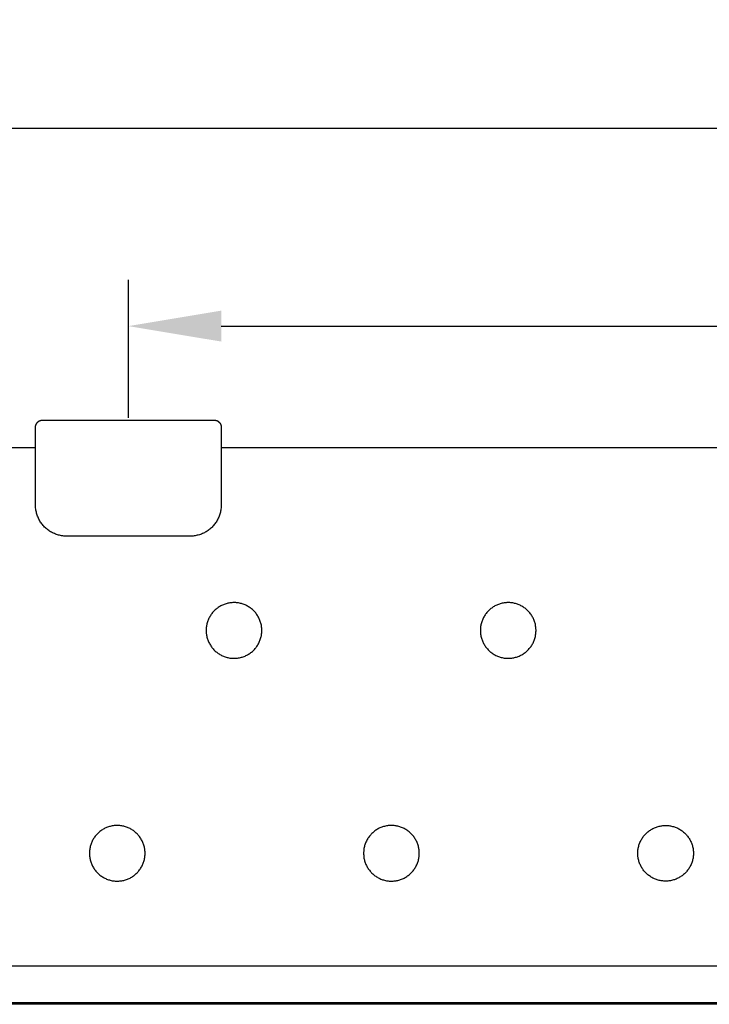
# Model space of a CAD drawing. Header units: millimetres. Extents: x 580 to 2065, y -13 to 1037.
# Tile 5 of 13: x 972 to 1121, y 568 to 780. Entities that reach past the tile are written whole.
import ezdxf

# ---------------------------------------------------------------- set-up
doc = ezdxf.new("R2010")
doc.units = ezdxf.units.MM
doc.header["$LTSCALE"] = 0.1
for name, color, linetype in [('DEFAULT', 7, 'Continuous'), ('INLINE', 3, 'Continuous'), ('OUTLINE', 2, 'Continuous')]:
    doc.layers.add(name, color=color, linetype=linetype)
doc.styles.add('ARIAL', font='arial_0.ttf')
doc.dimstyles.new('DIMENSION STYLE 01', dxfattribs={"dimtxt": 20, "dimasz": 20, "dimexe": 10, "dimexo": 0.5, "dimgap": 0.09, "dimtad": 1, "dimtoh": 1, "dimdec": 0, "dimzin": 0, "dimdsep": 46, "dimtxsty": 'ARIAL', "dimcen": 0.5, "dimadec": 1, "dimazin": 0, "dimtfac": 1, "dimtdec": 4, "dimtofl": 0, "dimtmove": 0, "dimatfit": 3, "dimfxl": 1, "dimtolj": 1, "dimtzin": 0, "dimarcsym": 0})

# ---------------------------------------------------------------- blocks, each defined once
blk = doc.blocks.new('*D42')
at = {"layer": 'DEFAULT', "color": 0, "lineweight": -2, "transparency": 16777216}
for p, q in [((995.58, 694.66), (995.58, 724.42)), ((1395.58, 694.66), (1395.58, 724.42)), ((1015.58, 714.42), (1375.58, 714.42))]:
    blk.add_line(p, q, dxfattribs=at)
at = {"layer": 'DEFAULT', "color": 0, "transparency": 16777216}
for points in [[(1015.58, 717.76), (1015.58, 711.09), (995.58, 714.42)], [(1375.58, 717.76), (1375.58, 711.09), (1395.58, 714.42)]]:
    blk.add_solid(points, dxfattribs=at)
at = {"layer": 'Defpoints', "color": 0, "transparency": 16777216}
for p in [(1395.58, 714.42), (995.58, 694.16), (1395.58, 694.16)]:
    blk.add_point(p, dxfattribs=at)
at = {"layer": 'DEFAULT', "color": 0, "transparency": 16777216, "insert": (1195.58, 724.72), "char_height": 20, "attachment_point": 5, "style": 'ARIAL'}
blk.add_mtext('\\A1;400', dxfattribs=at)
blk = doc.blocks.new('*D43')
at = {"layer": 'DEFAULT', "color": 0, "lineweight": -2, "transparency": 16777216}
for p, q in [((895.58, 683.75), (895.58, 767.03)), ((1495.58, 683.75), (1495.58, 767.03)), ((1475.58, 757.03), (915.58, 757.03))]:
    blk.add_line(p, q, dxfattribs=at)
at = {"layer": 'DEFAULT', "color": 0, "transparency": 16777216}
for points in [[(915.58, 760.37), (915.58, 753.7), (895.58, 757.03)], [(1475.58, 760.37), (1475.58, 753.7), (1495.58, 757.03)]]:
    blk.add_solid(points, dxfattribs=at)
at = {"layer": 'Defpoints', "color": 0, "transparency": 16777216}
for p in [(895.58, 757.03), (895.58, 683.25), (1495.58, 683.25)]:
    blk.add_point(p, dxfattribs=at)
at = {"layer": 'DEFAULT', "color": 0, "transparency": 16777216, "insert": (1195.58, 767.33), "char_height": 20, "attachment_point": 5, "style": 'ARIAL'}
blk.add_mtext('\\A1;600', dxfattribs=at)

msp = doc.modelspace()

# ---------------------------------------------------------------- linework, layer by layer
at = {"layer": 'INLINE'}
for p, q in [((928.24, 576.57), (1462.92, 576.57)), ((1462.33, 568.56), (928.83, 568.56))]:
    msp.add_line(p, q, dxfattribs=at)
at = {"layer": 'OUTLINE'}
for p, q in [((976.22, 693.88), (976.26, 693.91)), ((976.26, 693.91), (976.3, 693.94)), ((976.3, 693.94), (976.35, 693.97)), ((976.35, 693.97), (976.39, 693.99)), ((976.39, 693.99), (976.44, 694.01)), ((976.44, 694.01), (976.48, 694.03)), ((976.48, 694.03), (976.53, 694.05)), ((976.53, 694.05), (976.58, 694.07)), ((976.58, 694.07), (976.63, 694.09)), ((976.63, 694.09), (976.68, 694.1)), ((976.68, 694.1), (976.73, 694.11)), ((976.73, 694.11), (976.78, 694.13)), ((976.78, 694.13), (976.83, 694.14)), ((976.83, 694.14), (976.88, 694.14)), ((976.88, 694.14), (976.93, 694.15)), ((976.93, 694.15), (976.98, 694.15)), ((976.98, 694.15), (977.03, 694.16)), ((977.03, 694.16), (977.08, 694.16)), ((977.08, 694.16), (1014.08, 694.16)), ((1014.08, 694.16), (1014.13, 694.16)), ((1014.13, 694.16), (1014.18, 694.15)), ((1014.18, 694.15), (1014.23, 694.15)), ((1014.23, 694.15), (1014.28, 694.14)), ((1014.28, 694.14), (1014.34, 694.14)), ((1014.34, 694.14), (1014.39, 694.13)), ((1014.39, 694.13), (1014.44, 694.11)), ((1014.44, 694.11), (1014.49, 694.1)), ((1014.49, 694.1), (1014.53, 694.09)), ((1014.53, 694.09), (1014.58, 694.07)), ((1014.58, 694.07), (1014.63, 694.05)), ((1014.63, 694.05), (1014.68, 694.03)), ((1014.68, 694.03), (1014.72, 694.01)), ((1014.72, 694.01), (1014.77, 693.99)), ((1014.77, 693.99), (1014.82, 693.97)), ((1014.82, 693.97), (1014.86, 693.94)), ((1014.86, 693.94), (1014.9, 693.91)), ((1014.9, 693.91), (1014.95, 693.88)), ((975.58, 692.76), (975.59, 692.81)), ((975.58, 692.71), (975.58, 692.76)), ((975.58, 692.66), (975.58, 692.71)), ((975.58, 676.16), (975.58, 692.66)), ((975.59, 692.86), (975.6, 692.91)), ((975.59, 692.81), (975.59, 692.86)), ((975.6, 692.91), (975.61, 692.96)), ((975.61, 692.96), (975.62, 693.01)), ((975.62, 693.01), (975.64, 693.06)), ((975.64, 693.06), (975.65, 693.11)), ((975.65, 693.11), (975.67, 693.16)), ((975.67, 693.16), (975.69, 693.21)), ((975.69, 693.21), (975.7, 693.26)), ((975.7, 693.26), (975.73, 693.3)), ((975.73, 693.3), (975.75, 693.35)), ((975.75, 693.35), (975.77, 693.39)), ((975.77, 693.39), (975.8, 693.44)), ((975.8, 693.44), (975.83, 693.48)), ((975.83, 693.48), (975.86, 693.52)), ((975.86, 693.52), (975.89, 693.56)), ((975.89, 693.56), (975.92, 693.6)), ((975.92, 693.6), (975.95, 693.64)), ((975.95, 693.64), (975.98, 693.68)), ((975.98, 693.68), (976.02, 693.72)), ((976.02, 693.72), (976.06, 693.75)), ((976.06, 693.75), (976.09, 693.79)), ((976.09, 693.79), (976.13, 693.82)), ((976.13, 693.82), (976.17, 693.85)), ((976.17, 693.85), (976.22, 693.88)), ((1014.95, 693.88), (1014.99, 693.85)), ((1014.99, 693.85), (1015.03, 693.82)), ((1015.03, 693.82), (1015.07, 693.79)), ((1015.07, 693.79), (1015.1, 693.75)), ((1015.1, 693.75), (1015.14, 693.72)), ((1015.14, 693.72), (1015.18, 693.68)), ((1015.18, 693.68), (1015.21, 693.64)), ((1015.21, 693.64), (1015.24, 693.6)), ((1015.24, 693.6), (1015.28, 693.56)), ((1015.28, 693.56), (1015.31, 693.52)), ((1015.31, 693.52), (1015.33, 693.48)), ((1015.33, 693.48), (1015.36, 693.44)), ((1015.36, 693.44), (1015.39, 693.39)), ((1015.39, 693.39), (1015.41, 693.35)), ((1015.41, 693.35), (1015.44, 693.3)), ((1015.44, 693.3), (1015.46, 693.26)), ((1015.46, 693.26), (1015.48, 693.21)), ((1015.48, 693.21), (1015.49, 693.16)), ((1015.49, 693.16), (1015.51, 693.11)), ((1015.51, 693.11), (1015.52, 693.06)), ((1015.52, 693.06), (1015.54, 693.01)), ((1015.54, 693.01), (1015.55, 692.96)), ((1015.55, 692.96), (1015.56, 692.91)), ((1015.56, 692.91), (1015.57, 692.86)), ((1015.57, 692.86), (1015.57, 692.81)), ((1015.57, 692.81), (1015.58, 692.76)), ((1015.58, 692.76), (1015.58, 692.71)), ((1015.58, 692.71), (1015.58, 692.66)), ((1015.58, 692.66), (1015.58, 676.16)), ((947.36, 688.25), (975.58, 688.25)), ((1015.58, 688.25), (1375.58, 688.25)), ((975.57, 675.93), (975.58, 676.16)), ((975.57, 675.69), (975.57, 675.93)), ((975.58, 675.46), (975.57, 675.69)), ((975.6, 675.23), (975.58, 675.46)), ((975.63, 675), (975.6, 675.23)), ((975.66, 674.77), (975.63, 675)), ((1015.53, 675), (1015.5, 674.77)), ((1015.56, 675.23), (1015.53, 675)), ((1015.58, 675.46), (1015.56, 675.23)), ((1015.58, 676.16), (1015.59, 675.93)), ((1015.59, 675.69), (1015.58, 675.46)), ((1015.59, 675.93), (1015.59, 675.69)), ((975.7, 674.54), (975.66, 674.77)), ((975.75, 674.31), (975.7, 674.54)), ((975.81, 674.09), (975.75, 674.31)), ((975.87, 673.87), (975.81, 674.09)), ((975.94, 673.65), (975.87, 673.87)), ((976.02, 673.43), (975.94, 673.65)), ((976.11, 673.21), (976.02, 673.43)), ((976.21, 673), (976.11, 673.21)), ((976.31, 672.79), (976.21, 673)), ((976.42, 672.59), (976.31, 672.79)), ((1014.85, 672.79), (1014.74, 672.59)), ((1014.95, 673), (1014.85, 672.79)), ((1015.05, 673.21), (1014.95, 673)), ((1015.14, 673.43), (1015.05, 673.21)), ((1015.22, 673.65), (1015.14, 673.43)), ((1015.29, 673.87), (1015.22, 673.65)), ((1015.35, 674.09), (1015.29, 673.87)), ((1015.41, 674.31), (1015.35, 674.09)), ((1015.46, 674.54), (1015.41, 674.31)), ((1015.5, 674.77), (1015.46, 674.54)), ((976.53, 672.39), (976.42, 672.59)), ((976.66, 672.19), (976.53, 672.39)), ((976.79, 672), (976.66, 672.19)), ((976.92, 671.81), (976.79, 672)), ((977.07, 671.63), (976.92, 671.81)), ((977.22, 671.45), (977.07, 671.63)), ((977.37, 671.28), (977.22, 671.45)), ((977.53, 671.11), (977.37, 671.28)), ((977.7, 670.95), (977.53, 671.11)), ((977.87, 670.79), (977.7, 670.95)), ((978.05, 670.64), (977.87, 670.79)), ((978.23, 670.5), (978.05, 670.64)), ((1013.11, 670.64), (1012.93, 670.5)), ((1013.29, 670.79), (1013.11, 670.64)), ((1013.46, 670.95), (1013.29, 670.79)), ((1013.63, 671.11), (1013.46, 670.95)), ((1013.79, 671.28), (1013.63, 671.11)), ((1013.94, 671.45), (1013.79, 671.28)), ((1014.09, 671.63), (1013.94, 671.45)), ((1014.24, 671.81), (1014.09, 671.63)), ((1014.37, 672), (1014.24, 671.81)), ((1014.5, 672.19), (1014.37, 672)), ((1014.63, 672.39), (1014.5, 672.19)), ((1014.74, 672.59), (1014.63, 672.39)), ((978.42, 670.37), (978.23, 670.5)), ((978.61, 670.24), (978.42, 670.37)), ((978.81, 670.11), (978.61, 670.24)), ((979.01, 670), (978.81, 670.11)), ((979.22, 669.89), (979.01, 670)), ((979.42, 669.78), (979.22, 669.89)), ((979.64, 669.69), (979.42, 669.78)), ((979.85, 669.6), (979.64, 669.69)), ((980.07, 669.52), (979.85, 669.6)), ((980.29, 669.45), (980.07, 669.52)), ((980.51, 669.38), (980.29, 669.45)), ((980.74, 669.33), (980.51, 669.38)), ((980.96, 669.28), (980.74, 669.33)), ((981.19, 669.24), (980.96, 669.28)), ((981.42, 669.2), (981.19, 669.24)), ((981.65, 669.18), (981.42, 669.2)), ((981.88, 669.16), (981.65, 669.18)), ((982.12, 669.15), (981.88, 669.16)), ((982.35, 669.15), (982.12, 669.15)), ((982.58, 669.16), (982.35, 669.15)), ((1008.58, 669.16), (982.58, 669.16)), ((1008.81, 669.15), (1008.58, 669.16)), ((1009.04, 669.15), (1008.81, 669.15)), ((1009.28, 669.16), (1009.04, 669.15)), ((1009.51, 669.18), (1009.28, 669.16)), ((1009.74, 669.2), (1009.51, 669.18)), ((1009.97, 669.24), (1009.74, 669.2)), ((1010.2, 669.28), (1009.97, 669.24)), ((1010.42, 669.33), (1010.2, 669.28)), ((1010.65, 669.38), (1010.42, 669.33)), ((1010.87, 669.45), (1010.65, 669.38)), ((1011.09, 669.52), (1010.87, 669.45)), ((1011.31, 669.6), (1011.09, 669.52)), ((1011.53, 669.69), (1011.31, 669.6)), ((1011.74, 669.78), (1011.53, 669.69)), ((1011.95, 669.89), (1011.74, 669.78)), ((1012.15, 670), (1011.95, 669.89)), ((1012.35, 670.11), (1012.15, 670)), ((1012.55, 670.24), (1012.35, 670.11)), ((1012.74, 670.37), (1012.55, 670.24)), ((1012.93, 670.5), (1012.74, 670.37)), ((1014.78, 653.66), (1014.62, 653.54)), ((1014.95, 653.78), (1014.78, 653.66)), ((1015.13, 653.9), (1014.95, 653.78)), ((1015.31, 654.01), (1015.13, 653.9)), ((1015.49, 654.11), (1015.31, 654.01)), ((1015.67, 654.2), (1015.49, 654.11)), ((1015.86, 654.29), (1015.67, 654.2)), ((1016.05, 654.38), (1015.86, 654.29)), ((1016.25, 654.45), (1016.05, 654.38)), ((1016.44, 654.52), (1016.25, 654.45)), ((1016.64, 654.58), (1016.44, 654.52)), ((1016.84, 654.64), (1016.64, 654.58)), ((1017.04, 654.69), (1016.84, 654.64)), ((1017.25, 654.73), (1017.04, 654.69)), ((1017.45, 654.76), (1017.25, 654.73)), ((1017.66, 654.79), (1017.45, 654.76)), ((1017.87, 654.81), (1017.66, 654.79)), ((1018.08, 654.82), (1017.87, 654.81)), ((1018.28, 654.83), (1018.08, 654.82)), ((1018.49, 654.83), (1018.28, 654.83)), ((1018.7, 654.82), (1018.49, 654.83)), ((1018.91, 654.8), (1018.7, 654.82)), ((1019.11, 654.78), (1018.91, 654.8)), ((1019.32, 654.75), (1019.11, 654.78)), ((1019.53, 654.71), (1019.32, 654.75)), ((1019.73, 654.66), (1019.53, 654.71)), ((1019.93, 654.61), (1019.73, 654.66)), ((1020.13, 654.55), (1019.93, 654.61)), ((1020.33, 654.49), (1020.13, 654.55)), ((1020.52, 654.42), (1020.33, 654.49)), ((1020.72, 654.34), (1020.52, 654.42)), ((1020.91, 654.25), (1020.72, 654.34)), ((1021.09, 654.16), (1020.91, 654.25)), ((1021.28, 654.06), (1021.09, 654.16)), ((1021.46, 653.95), (1021.28, 654.06)), ((1021.63, 653.84), (1021.46, 653.95)), ((1021.8, 653.72), (1021.63, 653.84)), ((1021.97, 653.6), (1021.8, 653.72)), ((1022.13, 653.47), (1021.97, 653.6)), ((1073.87, 653.66), (1073.7, 653.54)), ((1074.04, 653.78), (1073.87, 653.66)), ((1074.21, 653.9), (1074.04, 653.78)), ((1074.39, 654.01), (1074.21, 653.9)), ((1074.57, 654.11), (1074.39, 654.01)), ((1074.75, 654.2), (1074.57, 654.11)), ((1074.94, 654.29), (1074.75, 654.2)), ((1075.13, 654.38), (1074.94, 654.29)), ((1075.33, 654.45), (1075.13, 654.38)), ((1075.52, 654.52), (1075.33, 654.45)), ((1075.72, 654.58), (1075.52, 654.52)), ((1075.92, 654.64), (1075.72, 654.58)), ((1076.13, 654.69), (1075.92, 654.64)), ((1076.33, 654.73), (1076.13, 654.69)), ((1076.54, 654.76), (1076.33, 654.73)), ((1076.74, 654.79), (1076.54, 654.76)), ((1076.95, 654.81), (1076.74, 654.79)), ((1077.16, 654.82), (1076.95, 654.81)), ((1077.37, 654.83), (1077.16, 654.82)), ((1077.57, 654.83), (1077.37, 654.83)), ((1077.78, 654.82), (1077.57, 654.83)), ((1077.99, 654.8), (1077.78, 654.82)), ((1078.2, 654.78), (1077.99, 654.8)), ((1078.4, 654.75), (1078.2, 654.78)), ((1078.61, 654.71), (1078.4, 654.75)), ((1078.81, 654.66), (1078.61, 654.71)), ((1079.01, 654.61), (1078.81, 654.66)), ((1079.21, 654.55), (1079.01, 654.61)), ((1079.41, 654.49), (1079.21, 654.55)), ((1079.6, 654.42), (1079.41, 654.49)), ((1079.8, 654.34), (1079.6, 654.42)), ((1079.99, 654.25), (1079.8, 654.34)), ((1080.17, 654.16), (1079.99, 654.25)), ((1080.36, 654.06), (1080.17, 654.16)), ((1080.54, 653.95), (1080.36, 654.06)), ((1080.71, 653.84), (1080.54, 653.95)), ((1080.88, 653.72), (1080.71, 653.84)), ((1081.05, 653.6), (1080.88, 653.72)), ((1081.22, 653.47), (1081.05, 653.6)), ((1013.03, 651.63), (1012.94, 651.44)), ((1013.13, 651.81), (1013.03, 651.63)), ((1013.24, 651.99), (1013.13, 651.81)), ((1013.35, 652.17), (1013.24, 651.99)), ((1013.47, 652.34), (1013.35, 652.17)), ((1013.59, 652.5), (1013.47, 652.34)), ((1013.72, 652.67), (1013.59, 652.5)), ((1013.86, 652.83), (1013.72, 652.67)), ((1014, 652.98), (1013.86, 652.83)), ((1014.15, 653.13), (1014, 652.98)), ((1014.3, 653.27), (1014.15, 653.13)), ((1014.46, 653.41), (1014.3, 653.27)), ((1014.62, 653.54), (1014.46, 653.41)), ((1022.29, 653.34), (1022.13, 653.47)), ((1022.45, 653.2), (1022.29, 653.34)), ((1022.6, 653.05), (1022.45, 653.2)), ((1022.74, 652.9), (1022.6, 653.05)), ((1022.88, 652.75), (1022.74, 652.9)), ((1023.01, 652.59), (1022.88, 652.75)), ((1023.14, 652.42), (1023.01, 652.59)), ((1023.26, 652.25), (1023.14, 652.42)), ((1023.38, 652.08), (1023.26, 652.25)), ((1023.49, 651.9), (1023.38, 652.08)), ((1023.59, 651.72), (1023.49, 651.9)), ((1023.69, 651.54), (1023.59, 651.72)), ((1023.78, 651.35), (1023.69, 651.54)), ((1072.11, 651.63), (1072.02, 651.44)), ((1072.21, 651.81), (1072.11, 651.63)), ((1072.32, 651.99), (1072.21, 651.81)), ((1072.43, 652.17), (1072.32, 651.99)), ((1072.55, 652.34), (1072.43, 652.17)), ((1072.68, 652.5), (1072.55, 652.34)), ((1072.81, 652.67), (1072.68, 652.5)), ((1072.94, 652.83), (1072.81, 652.67)), ((1073.08, 652.98), (1072.94, 652.83)), ((1073.23, 653.13), (1073.08, 652.98)), ((1073.38, 653.27), (1073.23, 653.13)), ((1073.54, 653.41), (1073.38, 653.27)), ((1073.7, 653.54), (1073.54, 653.41)), ((1081.38, 653.34), (1081.22, 653.47)), ((1081.53, 653.2), (1081.38, 653.34)), ((1081.68, 653.05), (1081.53, 653.2)), ((1081.82, 652.9), (1081.68, 653.05)), ((1081.96, 652.75), (1081.82, 652.9)), ((1082.09, 652.59), (1081.96, 652.75)), ((1082.22, 652.42), (1082.09, 652.59)), ((1082.34, 652.25), (1082.22, 652.42)), ((1082.46, 652.08), (1082.34, 652.25)), ((1082.57, 651.9), (1082.46, 652.08)), ((1082.67, 651.72), (1082.57, 651.9)), ((1082.77, 651.54), (1082.67, 651.72)), ((1082.86, 651.35), (1082.77, 651.54)), ((1012.37, 649.45), (1012.35, 649.24)), ((1012.39, 649.66), (1012.37, 649.45)), ((1012.43, 649.86), (1012.39, 649.66)), ((1012.47, 650.07), (1012.43, 649.86)), ((1012.51, 650.27), (1012.47, 650.07)), ((1012.57, 650.47), (1012.51, 650.27)), ((1012.63, 650.67), (1012.57, 650.47)), ((1012.69, 650.87), (1012.63, 650.67)), ((1012.77, 651.06), (1012.69, 650.87)), ((1012.85, 651.26), (1012.77, 651.06)), ((1012.94, 651.44), (1012.85, 651.26)), ((1023.86, 651.16), (1023.78, 651.35)), ((1023.94, 650.97), (1023.86, 651.16)), ((1024.01, 650.77), (1023.94, 650.97)), ((1024.08, 650.57), (1024.01, 650.77)), ((1024.13, 650.37), (1024.08, 650.57)), ((1024.18, 650.17), (1024.13, 650.37)), ((1024.23, 649.97), (1024.18, 650.17)), ((1024.26, 649.76), (1024.23, 649.97)), ((1024.29, 649.56), (1024.26, 649.76)), ((1024.31, 649.35), (1024.29, 649.56)), ((1024.33, 649.14), (1024.31, 649.35)), ((1071.45, 649.45), (1071.43, 649.24)), ((1071.47, 649.66), (1071.45, 649.45)), ((1071.51, 649.86), (1071.47, 649.66)), ((1071.55, 650.07), (1071.51, 649.86)), ((1071.59, 650.27), (1071.55, 650.07)), ((1071.65, 650.47), (1071.59, 650.27)), ((1071.71, 650.67), (1071.65, 650.47)), ((1071.78, 650.87), (1071.71, 650.67)), ((1071.85, 651.06), (1071.78, 650.87)), ((1071.93, 651.26), (1071.85, 651.06)), ((1072.02, 651.44), (1071.93, 651.26)), ((1082.95, 651.16), (1082.86, 651.35)), ((1083.02, 650.97), (1082.95, 651.16)), ((1083.09, 650.77), (1083.02, 650.97)), ((1083.16, 650.57), (1083.09, 650.77)), ((1083.22, 650.37), (1083.16, 650.57)), ((1083.27, 650.17), (1083.22, 650.37)), ((1083.31, 649.97), (1083.27, 650.17)), ((1083.34, 649.76), (1083.31, 649.97)), ((1083.37, 649.56), (1083.34, 649.76)), ((1083.39, 649.35), (1083.37, 649.56)), ((1083.41, 649.14), (1083.39, 649.35)), ((1012.35, 649.24), (1012.34, 649.04)), ((1012.34, 649.04), (1012.34, 648.83)), ((1012.34, 648.83), (1012.34, 648.62)), ((1012.34, 648.62), (1012.35, 648.41)), ((1012.35, 648.41), (1012.37, 648.2)), ((1012.37, 648.2), (1012.39, 648)), ((1012.39, 648), (1012.43, 647.79)), ((1012.43, 647.79), (1012.47, 647.59)), ((1012.47, 647.59), (1012.51, 647.38)), ((1012.51, 647.38), (1012.57, 647.18)), ((1024.08, 647.08), (1024.13, 647.28)), ((1024.13, 647.28), (1024.18, 647.49)), ((1024.18, 647.49), (1024.23, 647.69)), ((1024.23, 647.69), (1024.26, 647.89)), ((1024.26, 647.89), (1024.29, 648.1)), ((1024.29, 648.1), (1024.31, 648.31)), ((1024.31, 648.31), (1024.33, 648.52)), ((1024.33, 648.93), (1024.33, 649.14)), ((1024.33, 648.72), (1024.33, 648.93)), ((1024.33, 648.52), (1024.33, 648.72)), ((1071.43, 649.24), (1071.42, 649.04)), ((1071.42, 649.04), (1071.42, 648.83)), ((1071.42, 648.83), (1071.42, 648.62)), ((1071.42, 648.62), (1071.43, 648.41)), ((1071.43, 648.41), (1071.45, 648.2)), ((1071.45, 648.2), (1071.47, 648)), ((1071.47, 648), (1071.51, 647.79)), ((1071.51, 647.79), (1071.55, 647.59)), ((1071.55, 647.59), (1071.59, 647.38)), ((1071.59, 647.38), (1071.65, 647.18)), ((1083.16, 647.08), (1083.22, 647.28)), ((1083.22, 647.28), (1083.27, 647.49)), ((1083.27, 647.49), (1083.31, 647.69)), ((1083.31, 647.69), (1083.34, 647.89)), ((1083.34, 647.89), (1083.37, 648.1)), ((1083.37, 648.1), (1083.39, 648.31)), ((1083.39, 648.31), (1083.41, 648.52)), ((1083.42, 648.93), (1083.41, 649.14)), ((1083.41, 648.52), (1083.42, 648.72)), ((1083.42, 648.72), (1083.42, 648.93)), ((1012.57, 647.18), (1012.63, 646.98)), ((1012.63, 646.98), (1012.69, 646.79)), ((1012.69, 646.79), (1012.77, 646.59)), ((1012.77, 646.59), (1012.85, 646.4)), ((1012.85, 646.4), (1012.94, 646.21)), ((1012.94, 646.21), (1013.03, 646.03)), ((1013.03, 646.03), (1013.13, 645.84)), ((1013.13, 645.84), (1013.24, 645.66)), ((1013.24, 645.66), (1013.35, 645.49)), ((1013.35, 645.49), (1013.47, 645.32)), ((1013.47, 645.32), (1013.59, 645.15)), ((1013.59, 645.15), (1013.72, 644.99)), ((1023.01, 645.07), (1023.14, 645.23)), ((1023.14, 645.23), (1023.26, 645.4)), ((1023.26, 645.4), (1023.38, 645.58)), ((1023.38, 645.58), (1023.49, 645.75)), ((1023.49, 645.75), (1023.59, 645.93)), ((1023.59, 645.93), (1023.69, 646.12)), ((1023.69, 646.12), (1023.78, 646.31)), ((1023.78, 646.31), (1023.86, 646.5)), ((1023.86, 646.5), (1023.94, 646.69)), ((1023.94, 646.69), (1024.01, 646.89)), ((1024.01, 646.89), (1024.08, 647.08)), ((1071.65, 647.18), (1071.71, 646.98)), ((1071.71, 646.98), (1071.78, 646.79)), ((1071.78, 646.79), (1071.85, 646.59)), ((1071.85, 646.59), (1071.93, 646.4)), ((1071.93, 646.4), (1072.02, 646.21)), ((1072.02, 646.21), (1072.11, 646.03)), ((1072.11, 646.03), (1072.21, 645.84)), ((1072.21, 645.84), (1072.32, 645.66)), ((1072.32, 645.66), (1072.43, 645.49)), ((1072.43, 645.49), (1072.55, 645.32)), ((1072.55, 645.32), (1072.68, 645.15)), ((1072.68, 645.15), (1072.81, 644.99)), ((1082.09, 645.07), (1082.22, 645.23)), ((1082.22, 645.23), (1082.34, 645.4)), ((1082.34, 645.4), (1082.46, 645.58)), ((1082.46, 645.58), (1082.57, 645.75)), ((1082.57, 645.75), (1082.67, 645.93)), ((1082.67, 645.93), (1082.77, 646.12)), ((1082.77, 646.12), (1082.86, 646.31)), ((1082.86, 646.31), (1082.95, 646.5)), ((1082.95, 646.5), (1083.02, 646.69)), ((1083.02, 646.69), (1083.09, 646.89)), ((1083.09, 646.89), (1083.16, 647.08)), ((1013.72, 644.99), (1013.86, 644.83)), ((1013.86, 644.83), (1014, 644.68)), ((1014, 644.68), (1014.15, 644.53)), ((1014.15, 644.53), (1014.3, 644.39)), ((1014.3, 644.39), (1014.46, 644.25)), ((1014.46, 644.25), (1014.62, 644.12)), ((1014.62, 644.12), (1014.78, 643.99)), ((1014.78, 643.99), (1014.95, 643.87)), ((1014.95, 643.87), (1015.13, 643.76)), ((1015.13, 643.76), (1015.31, 643.65)), ((1015.31, 643.65), (1015.49, 643.55)), ((1015.49, 643.55), (1015.67, 643.45)), ((1015.67, 643.45), (1015.86, 643.36)), ((1015.86, 643.36), (1016.05, 643.28)), ((1016.05, 643.28), (1016.25, 643.2)), ((1016.25, 643.2), (1016.44, 643.13)), ((1016.44, 643.13), (1016.64, 643.07)), ((1016.64, 643.07), (1016.84, 643.02)), ((1016.84, 643.02), (1017.04, 642.97)), ((1019.53, 642.95), (1019.73, 642.99)), ((1019.73, 642.99), (1019.93, 643.04)), ((1019.93, 643.04), (1020.13, 643.1)), ((1020.13, 643.1), (1020.33, 643.17)), ((1020.33, 643.17), (1020.52, 643.24)), ((1020.52, 643.24), (1020.72, 643.32)), ((1020.72, 643.32), (1020.91, 643.41)), ((1020.91, 643.41), (1021.09, 643.5)), ((1021.09, 643.5), (1021.28, 643.6)), ((1021.28, 643.6), (1021.46, 643.7)), ((1021.46, 643.7), (1021.63, 643.81)), ((1021.63, 643.81), (1021.8, 643.93)), ((1021.8, 643.93), (1021.97, 644.05)), ((1021.97, 644.05), (1022.13, 644.18)), ((1022.13, 644.18), (1022.29, 644.32)), ((1022.29, 644.32), (1022.45, 644.46)), ((1022.45, 644.46), (1022.6, 644.6)), ((1022.6, 644.6), (1022.74, 644.75)), ((1022.74, 644.75), (1022.88, 644.91)), ((1022.88, 644.91), (1023.01, 645.07)), ((1072.81, 644.99), (1072.94, 644.83)), ((1072.94, 644.83), (1073.08, 644.68)), ((1073.08, 644.68), (1073.23, 644.53)), ((1073.23, 644.53), (1073.38, 644.39)), ((1073.38, 644.39), (1073.54, 644.25)), ((1073.54, 644.25), (1073.7, 644.12)), ((1073.7, 644.12), (1073.87, 643.99)), ((1073.87, 643.99), (1074.04, 643.87)), ((1074.04, 643.87), (1074.21, 643.76)), ((1074.21, 643.76), (1074.39, 643.65)), ((1074.39, 643.65), (1074.57, 643.55)), ((1074.57, 643.55), (1074.75, 643.45)), ((1074.75, 643.45), (1074.94, 643.36)), ((1074.94, 643.36), (1075.13, 643.28)), ((1075.13, 643.28), (1075.33, 643.2)), ((1075.33, 643.2), (1075.52, 643.13)), ((1075.52, 643.13), (1075.72, 643.07)), ((1075.72, 643.07), (1075.92, 643.02)), ((1075.92, 643.02), (1076.13, 642.97)), ((1078.61, 642.95), (1078.81, 642.99)), ((1078.81, 642.99), (1079.01, 643.04)), ((1079.01, 643.04), (1079.21, 643.1)), ((1079.21, 643.1), (1079.41, 643.17)), ((1079.41, 643.17), (1079.6, 643.24)), ((1079.6, 643.24), (1079.8, 643.32)), ((1079.8, 643.32), (1079.99, 643.41)), ((1079.99, 643.41), (1080.17, 643.5)), ((1080.17, 643.5), (1080.36, 643.6)), ((1080.36, 643.6), (1080.54, 643.7)), ((1080.54, 643.7), (1080.71, 643.81)), ((1080.71, 643.81), (1080.88, 643.93)), ((1080.88, 643.93), (1081.05, 644.05)), ((1081.05, 644.05), (1081.22, 644.18)), ((1081.22, 644.18), (1081.37, 644.32)), ((1081.37, 644.32), (1081.53, 644.46)), ((1081.53, 644.46), (1081.68, 644.6)), ((1081.68, 644.6), (1081.82, 644.75)), ((1081.82, 644.75), (1081.96, 644.91)), ((1081.96, 644.91), (1082.09, 645.07)), ((1017.04, 642.97), (1017.25, 642.93)), ((1017.25, 642.93), (1017.45, 642.89)), ((1017.45, 642.89), (1017.66, 642.87)), ((1017.66, 642.87), (1017.87, 642.85)), ((1017.87, 642.85), (1018.08, 642.83)), ((1018.08, 642.83), (1018.28, 642.83)), ((1018.28, 642.83), (1018.49, 642.83)), ((1018.49, 642.83), (1018.7, 642.84)), ((1018.7, 642.84), (1018.91, 642.86)), ((1018.91, 642.86), (1019.11, 642.88)), ((1019.11, 642.88), (1019.32, 642.91)), ((1019.32, 642.91), (1019.53, 642.95)), ((1076.13, 642.97), (1076.33, 642.93)), ((1076.33, 642.93), (1076.54, 642.89)), ((1076.54, 642.89), (1076.74, 642.87)), ((1076.74, 642.87), (1076.95, 642.85)), ((1076.95, 642.85), (1077.16, 642.83)), ((1077.16, 642.83), (1077.37, 642.83)), ((1077.37, 642.83), (1077.57, 642.83)), ((1077.57, 642.83), (1077.78, 642.84)), ((1077.78, 642.84), (1077.99, 642.86)), ((1077.99, 642.86), (1078.2, 642.88)), ((1078.2, 642.88), (1078.4, 642.91)), ((1078.4, 642.91), (1078.61, 642.95)), ((988.7, 604.8), (988.57, 604.64)), ((988.85, 604.95), (988.7, 604.8)), ((988.99, 605.1), (988.85, 604.95)), ((989.14, 605.24), (988.99, 605.1)), ((989.3, 605.38), (989.14, 605.24)), ((989.46, 605.51), (989.3, 605.38)), ((989.63, 605.64), (989.46, 605.51)), ((989.8, 605.76), (989.63, 605.64)), ((989.97, 605.87), (989.8, 605.76)), ((990.15, 605.98), (989.97, 605.87)), ((990.33, 606.08), (990.15, 605.98)), ((990.52, 606.18), (990.33, 606.08)), ((990.7, 606.27), (990.52, 606.18)), ((990.89, 606.35), (990.7, 606.27)), ((991.09, 606.43), (990.89, 606.35)), ((991.29, 606.5), (991.09, 606.43)), ((991.48, 606.56), (991.29, 606.5)), ((991.68, 606.61), (991.48, 606.56)), ((991.89, 606.66), (991.68, 606.61)), ((992.09, 606.7), (991.89, 606.66)), ((992.3, 606.74), (992.09, 606.7)), ((992.5, 606.76), (992.3, 606.74)), ((992.71, 606.78), (992.5, 606.76)), ((992.92, 606.8), (992.71, 606.78)), ((993.13, 606.8), (992.92, 606.8)), ((993.34, 606.8), (993.13, 606.8)), ((993.54, 606.79), (993.34, 606.8)), ((993.75, 606.77), (993.54, 606.79)), ((993.96, 606.75), (993.75, 606.77)), ((994.16, 606.72), (993.96, 606.75)), ((994.37, 606.68), (994.16, 606.72)), ((994.57, 606.64), (994.37, 606.68)), ((994.77, 606.59), (994.57, 606.64)), ((994.97, 606.53), (994.77, 606.59)), ((995.17, 606.46), (994.97, 606.53)), ((995.37, 606.39), (995.17, 606.46)), ((995.56, 606.31), (995.37, 606.39)), ((995.75, 606.22), (995.56, 606.31)), ((995.94, 606.13), (995.75, 606.22)), ((996.12, 606.03), (995.94, 606.13)), ((996.3, 605.93), (996.12, 606.03)), ((996.47, 605.82), (996.3, 605.93)), ((996.65, 605.7), (996.47, 605.82)), ((996.81, 605.58), (996.65, 605.7)), ((996.98, 605.45), (996.81, 605.58)), ((997.14, 605.31), (996.98, 605.45)), ((997.29, 605.17), (997.14, 605.31)), ((997.44, 605.03), (997.29, 605.17)), ((997.58, 604.88), (997.44, 605.03)), ((997.72, 604.72), (997.58, 604.88)), ((1047.79, 604.8), (1047.65, 604.64)), ((1047.93, 604.95), (1047.79, 604.8)), ((1048.07, 605.1), (1047.93, 604.95)), ((1048.23, 605.24), (1048.07, 605.1)), ((1048.38, 605.38), (1048.23, 605.24)), ((1048.54, 605.51), (1048.38, 605.38)), ((1048.71, 605.64), (1048.54, 605.51)), ((1048.88, 605.76), (1048.71, 605.64)), ((1049.05, 605.87), (1048.88, 605.76)), ((1049.23, 605.98), (1049.05, 605.87)), ((1049.41, 606.08), (1049.23, 605.98)), ((1049.6, 606.18), (1049.41, 606.08)), ((1049.79, 606.27), (1049.6, 606.18)), ((1049.98, 606.35), (1049.79, 606.27)), ((1050.17, 606.43), (1049.98, 606.35)), ((1050.37, 606.5), (1050.17, 606.43)), ((1050.57, 606.56), (1050.37, 606.5)), ((1050.77, 606.61), (1050.57, 606.56)), ((1050.97, 606.66), (1050.77, 606.61)), ((1051.17, 606.7), (1050.97, 606.66)), ((1051.38, 606.74), (1051.17, 606.7)), ((1051.59, 606.76), (1051.38, 606.74)), ((1051.79, 606.78), (1051.59, 606.76)), ((1052, 606.8), (1051.79, 606.78)), ((1052.21, 606.8), (1052, 606.8)), ((1052.42, 606.8), (1052.21, 606.8)), ((1052.63, 606.79), (1052.42, 606.8)), ((1052.83, 606.77), (1052.63, 606.79)), ((1053.04, 606.75), (1052.83, 606.77)), ((1053.25, 606.72), (1053.04, 606.75)), ((1053.45, 606.68), (1053.25, 606.72)), ((1053.65, 606.64), (1053.45, 606.68)), ((1053.86, 606.59), (1053.65, 606.64)), ((1054.06, 606.53), (1053.86, 606.59)), ((1054.25, 606.46), (1054.06, 606.53)), ((1054.45, 606.39), (1054.25, 606.46)), ((1054.64, 606.31), (1054.45, 606.39)), ((1054.83, 606.22), (1054.64, 606.31)), ((1055.02, 606.13), (1054.83, 606.22)), ((1055.2, 606.03), (1055.02, 606.13)), ((1055.38, 605.93), (1055.2, 606.03)), ((1055.56, 605.82), (1055.38, 605.93)), ((1055.73, 605.7), (1055.56, 605.82)), ((1055.9, 605.58), (1055.73, 605.7)), ((1056.06, 605.45), (1055.9, 605.58)), ((1056.22, 605.31), (1056.06, 605.45)), ((1056.37, 605.17), (1056.22, 605.31)), ((1056.52, 605.03), (1056.37, 605.17)), ((1056.67, 604.88), (1056.52, 605.03)), ((1056.8, 604.72), (1056.67, 604.88)), ((1106.8, 604.72), (1106.94, 604.88)), ((1106.94, 604.88), (1107.08, 605.03)), ((1107.08, 605.03), (1107.23, 605.17)), ((1107.23, 605.17), (1107.38, 605.31)), ((1107.38, 605.31), (1107.54, 605.45)), ((1107.54, 605.45), (1107.71, 605.58)), ((1107.71, 605.58), (1107.87, 605.7)), ((1107.87, 605.7), (1108.05, 605.82)), ((1108.05, 605.82), (1108.22, 605.93)), ((1108.22, 605.93), (1108.4, 606.03)), ((1108.4, 606.03), (1108.59, 606.13)), ((1108.59, 606.13), (1108.77, 606.22)), ((1108.77, 606.22), (1108.96, 606.31)), ((1108.96, 606.31), (1109.15, 606.39)), ((1109.15, 606.39), (1109.35, 606.46)), ((1109.35, 606.46), (1109.55, 606.53)), ((1109.55, 606.53), (1109.75, 606.59)), ((1109.75, 606.59), (1109.95, 606.64)), ((1109.95, 606.64), (1110.15, 606.68)), ((1110.15, 606.68), (1110.36, 606.72)), ((1110.36, 606.72), (1110.56, 606.75)), ((1110.56, 606.75), (1110.77, 606.77)), ((1110.77, 606.77), (1110.98, 606.79)), ((1110.98, 606.79), (1111.19, 606.8)), ((1111.19, 606.8), (1111.39, 606.8)), ((1111.39, 606.8), (1111.6, 606.8)), ((1111.6, 606.8), (1111.81, 606.78)), ((1111.81, 606.78), (1112.02, 606.76)), ((1112.02, 606.76), (1112.22, 606.74)), ((1112.22, 606.74), (1112.43, 606.7)), ((1112.43, 606.7), (1112.63, 606.66)), ((1112.63, 606.66), (1112.84, 606.61)), ((1112.84, 606.61), (1113.04, 606.56)), ((1113.04, 606.56), (1113.24, 606.5)), ((1113.24, 606.5), (1113.43, 606.43)), ((1113.43, 606.43), (1113.63, 606.35)), ((1113.63, 606.35), (1113.82, 606.27)), ((1113.82, 606.27), (1114.01, 606.18)), ((1114.01, 606.18), (1114.19, 606.08)), ((1114.19, 606.08), (1114.37, 605.98)), ((1114.37, 605.98), (1114.55, 605.87)), ((1114.55, 605.87), (1114.72, 605.76)), ((1114.72, 605.76), (1114.89, 605.64)), ((1114.89, 605.64), (1115.06, 605.51)), ((1115.06, 605.51), (1115.22, 605.38)), ((1115.22, 605.38), (1115.38, 605.24)), ((1115.38, 605.24), (1115.53, 605.1)), ((1115.53, 605.1), (1115.68, 604.95)), ((1115.68, 604.95), (1115.82, 604.8)), ((1115.82, 604.8), (1115.95, 604.64)), ((987.54, 602.84), (987.47, 602.65)), ((987.61, 603.04), (987.54, 602.84)), ((987.69, 603.23), (987.61, 603.04)), ((987.78, 603.42), (987.69, 603.23)), ((987.87, 603.6), (987.78, 603.42)), ((987.97, 603.79), (987.87, 603.6)), ((988.08, 603.97), (987.97, 603.79)), ((988.19, 604.14), (988.08, 603.97)), ((988.31, 604.31), (988.19, 604.14)), ((988.44, 604.48), (988.31, 604.31)), ((988.57, 604.64), (988.44, 604.48)), ((997.86, 604.56), (997.72, 604.72)), ((997.98, 604.4), (997.86, 604.56)), ((998.11, 604.23), (997.98, 604.4)), ((998.22, 604.05), (998.11, 604.23)), ((998.33, 603.88), (998.22, 604.05)), ((998.43, 603.7), (998.33, 603.88)), ((998.53, 603.51), (998.43, 603.7)), ((998.62, 603.32), (998.53, 603.51)), ((998.71, 603.13), (998.62, 603.32)), ((998.78, 602.94), (998.71, 603.13)), ((998.86, 602.74), (998.78, 602.94)), ((998.92, 602.55), (998.86, 602.74)), ((1046.62, 602.84), (1046.55, 602.65)), ((1046.69, 603.04), (1046.62, 602.84)), ((1046.77, 603.23), (1046.69, 603.04)), ((1046.86, 603.42), (1046.77, 603.23)), ((1046.96, 603.6), (1046.86, 603.42)), ((1047.06, 603.79), (1046.96, 603.6)), ((1047.16, 603.97), (1047.06, 603.79)), ((1047.28, 604.14), (1047.16, 603.97)), ((1047.39, 604.31), (1047.28, 604.14)), ((1047.52, 604.48), (1047.39, 604.31)), ((1047.65, 604.64), (1047.52, 604.48)), ((1056.94, 604.56), (1056.8, 604.72)), ((1057.07, 604.4), (1056.94, 604.56)), ((1057.19, 604.23), (1057.07, 604.4)), ((1057.3, 604.05), (1057.19, 604.23)), ((1057.41, 603.88), (1057.3, 604.05)), ((1057.52, 603.7), (1057.41, 603.88)), ((1057.61, 603.51), (1057.52, 603.7)), ((1057.7, 603.32), (1057.61, 603.51)), ((1057.79, 603.13), (1057.7, 603.32)), ((1057.87, 602.94), (1057.79, 603.13)), ((1057.94, 602.74), (1057.87, 602.94)), ((1058, 602.55), (1057.94, 602.74)), ((1105.6, 602.55), (1105.67, 602.74)), ((1105.67, 602.74), (1105.74, 602.94)), ((1105.74, 602.94), (1105.81, 603.13)), ((1105.81, 603.13), (1105.9, 603.32)), ((1105.9, 603.32), (1105.99, 603.51)), ((1105.99, 603.51), (1106.09, 603.7)), ((1106.09, 603.7), (1106.19, 603.88)), ((1106.19, 603.88), (1106.3, 604.05)), ((1106.3, 604.05), (1106.42, 604.23)), ((1106.42, 604.23), (1106.54, 604.4)), ((1106.54, 604.4), (1106.66, 604.56)), ((1106.66, 604.56), (1106.8, 604.72)), ((1115.95, 604.64), (1116.08, 604.48)), ((1116.08, 604.48), (1116.21, 604.31)), ((1116.21, 604.31), (1116.33, 604.14)), ((1116.33, 604.14), (1116.44, 603.97)), ((1116.44, 603.97), (1116.55, 603.79)), ((1116.55, 603.79), (1116.65, 603.6)), ((1116.65, 603.6), (1116.74, 603.42)), ((1116.74, 603.42), (1116.83, 603.23)), ((1116.83, 603.23), (1116.91, 603.04)), ((1116.91, 603.04), (1116.98, 602.84)), ((1116.98, 602.84), (1117.05, 602.65)), ((987.19, 601.22), (987.18, 601.01)), ((987.18, 601.01), (987.18, 600.8)), ((987.18, 600.8), (987.18, 600.59)), ((987.18, 600.59), (987.19, 600.39)), ((987.21, 601.43), (987.19, 601.22)), ((987.24, 601.63), (987.21, 601.43)), ((987.27, 601.84), (987.24, 601.63)), ((987.31, 602.04), (987.27, 601.84)), ((987.36, 602.25), (987.31, 602.04)), ((987.41, 602.45), (987.36, 602.25)), ((987.47, 602.65), (987.41, 602.45)), ((998.98, 602.35), (998.92, 602.55)), ((999.03, 602.14), (998.98, 602.35)), ((999.07, 601.94), (999.03, 602.14)), ((999.11, 601.74), (999.07, 601.94)), ((999.13, 601.53), (999.11, 601.74)), ((999.16, 601.32), (999.13, 601.53)), ((999.17, 601.11), (999.16, 601.32)), ((999.18, 600.91), (999.17, 601.11)), ((999.17, 600.49), (999.18, 600.7)), ((999.18, 600.7), (999.18, 600.91)), ((1046.28, 601.22), (1046.26, 601.01)), ((1046.26, 601.01), (1046.26, 600.8)), ((1046.26, 600.8), (1046.26, 600.59)), ((1046.26, 600.59), (1046.28, 600.39)), ((1046.29, 601.43), (1046.28, 601.22)), ((1046.32, 601.63), (1046.29, 601.43)), ((1046.35, 601.84), (1046.32, 601.63)), ((1046.39, 602.04), (1046.35, 601.84)), ((1046.44, 602.25), (1046.39, 602.04)), ((1046.49, 602.45), (1046.44, 602.25)), ((1046.55, 602.65), (1046.49, 602.45)), ((1058.06, 602.35), (1058, 602.55)), ((1058.11, 602.14), (1058.06, 602.35)), ((1058.15, 601.94), (1058.11, 602.14)), ((1058.19, 601.74), (1058.15, 601.94)), ((1058.22, 601.53), (1058.19, 601.74)), ((1058.24, 601.32), (1058.22, 601.53)), ((1058.25, 601.11), (1058.24, 601.32)), ((1058.26, 600.91), (1058.25, 601.11)), ((1058.25, 600.49), (1058.26, 600.7)), ((1058.26, 600.7), (1058.26, 600.91)), ((1105.34, 600.91), (1105.35, 601.11)), ((1105.34, 600.7), (1105.34, 600.91)), ((1105.35, 600.49), (1105.34, 600.7)), ((1105.35, 601.11), (1105.36, 601.32)), ((1105.36, 601.32), (1105.39, 601.53)), ((1105.39, 601.53), (1105.42, 601.74)), ((1105.42, 601.74), (1105.45, 601.94)), ((1105.45, 601.94), (1105.49, 602.14)), ((1105.49, 602.14), (1105.54, 602.35)), ((1105.54, 602.35), (1105.6, 602.55)), ((1117.05, 602.65), (1117.11, 602.45)), ((1117.11, 602.45), (1117.17, 602.25)), ((1117.17, 602.25), (1117.21, 602.04)), ((1117.21, 602.04), (1117.25, 601.84)), ((1117.25, 601.84), (1117.28, 601.63)), ((1117.28, 601.63), (1117.31, 601.43)), ((1117.31, 601.43), (1117.33, 601.22)), ((1117.33, 601.22), (1117.34, 601.01)), ((1117.34, 600.59), (1117.33, 600.39)), ((1117.34, 601.01), (1117.34, 600.8)), ((1117.34, 600.8), (1117.34, 600.59)), ((987.19, 600.39), (987.21, 600.18)), ((987.21, 600.18), (987.24, 599.97)), ((987.24, 599.97), (987.27, 599.77)), ((987.27, 599.77), (987.31, 599.56)), ((987.31, 599.56), (987.36, 599.36)), ((987.36, 599.36), (987.41, 599.16)), ((987.41, 599.16), (987.47, 598.96)), ((987.47, 598.96), (987.54, 598.76)), ((987.54, 598.76), (987.61, 598.57)), ((987.61, 598.57), (987.69, 598.37)), ((998.62, 598.28), (998.71, 598.47)), ((998.71, 598.47), (998.78, 598.66)), ((998.78, 598.66), (998.86, 598.86)), ((998.86, 598.86), (998.92, 599.06)), ((998.92, 599.06), (998.98, 599.26)), ((998.98, 599.26), (999.03, 599.46)), ((999.03, 599.46), (999.07, 599.66)), ((999.07, 599.66), (999.11, 599.87)), ((999.11, 599.87), (999.13, 600.07)), ((999.13, 600.07), (999.16, 600.28)), ((999.16, 600.28), (999.17, 600.49)), ((1046.28, 600.39), (1046.29, 600.18)), ((1046.29, 600.18), (1046.32, 599.97)), ((1046.32, 599.97), (1046.35, 599.77)), ((1046.35, 599.77), (1046.39, 599.56)), ((1046.39, 599.56), (1046.44, 599.36)), ((1046.44, 599.36), (1046.49, 599.16)), ((1046.49, 599.16), (1046.55, 598.96)), ((1046.55, 598.96), (1046.62, 598.76)), ((1046.62, 598.76), (1046.69, 598.57)), ((1046.69, 598.57), (1046.77, 598.37)), ((1057.7, 598.28), (1057.79, 598.47)), ((1057.79, 598.47), (1057.87, 598.66)), ((1057.87, 598.66), (1057.94, 598.86)), ((1057.94, 598.86), (1058, 599.06)), ((1058, 599.06), (1058.06, 599.26)), ((1058.06, 599.26), (1058.11, 599.46)), ((1058.11, 599.46), (1058.15, 599.66)), ((1058.15, 599.66), (1058.19, 599.87)), ((1058.19, 599.87), (1058.22, 600.07)), ((1058.22, 600.07), (1058.24, 600.28)), ((1058.24, 600.28), (1058.25, 600.49)), ((1105.36, 600.28), (1105.35, 600.49)), ((1105.39, 600.07), (1105.36, 600.28)), ((1105.42, 599.87), (1105.39, 600.07)), ((1105.45, 599.66), (1105.42, 599.87)), ((1105.49, 599.46), (1105.45, 599.66)), ((1105.54, 599.26), (1105.49, 599.46)), ((1105.6, 599.06), (1105.54, 599.26)), ((1105.67, 598.86), (1105.6, 599.06)), ((1105.74, 598.66), (1105.67, 598.86)), ((1105.81, 598.47), (1105.74, 598.66)), ((1105.9, 598.28), (1105.81, 598.47)), ((1116.91, 598.57), (1116.83, 598.37)), ((1116.98, 598.76), (1116.91, 598.57)), ((1117.05, 598.96), (1116.98, 598.76)), ((1117.11, 599.16), (1117.05, 598.96)), ((1117.17, 599.36), (1117.11, 599.16)), ((1117.21, 599.56), (1117.17, 599.36)), ((1117.25, 599.77), (1117.21, 599.56)), ((1117.28, 599.97), (1117.25, 599.77)), ((1117.31, 600.18), (1117.28, 599.97)), ((1117.33, 600.39), (1117.31, 600.18)), ((987.69, 598.37), (987.78, 598.19)), ((987.78, 598.19), (987.87, 598)), ((987.87, 598), (987.97, 597.82)), ((987.97, 597.82), (988.08, 597.64)), ((988.08, 597.64), (988.19, 597.46)), ((988.19, 597.46), (988.31, 597.29)), ((988.31, 597.29), (988.44, 597.13)), ((988.44, 597.13), (988.57, 596.96)), ((988.57, 596.96), (988.7, 596.81)), ((988.7, 596.81), (988.85, 596.65)), ((988.85, 596.65), (988.99, 596.5)), ((988.99, 596.5), (989.14, 596.36)), ((989.14, 596.36), (989.3, 596.22)), ((997.14, 596.29), (997.29, 596.43)), ((997.29, 596.43), (997.44, 596.58)), ((997.44, 596.58), (997.58, 596.73)), ((997.58, 596.73), (997.72, 596.88)), ((997.72, 596.88), (997.86, 597.04)), ((997.86, 597.04), (997.98, 597.21)), ((997.98, 597.21), (998.11, 597.38)), ((998.11, 597.38), (998.22, 597.55)), ((998.22, 597.55), (998.33, 597.73)), ((998.33, 597.73), (998.43, 597.91)), ((998.43, 597.91), (998.53, 598.09)), ((998.53, 598.09), (998.62, 598.28)), ((1046.77, 598.37), (1046.86, 598.19)), ((1046.86, 598.19), (1046.96, 598)), ((1046.96, 598), (1047.06, 597.82)), ((1047.06, 597.82), (1047.16, 597.64)), ((1047.16, 597.64), (1047.28, 597.46)), ((1047.28, 597.46), (1047.39, 597.29)), ((1047.39, 597.29), (1047.52, 597.13)), ((1047.52, 597.13), (1047.65, 596.96)), ((1047.65, 596.96), (1047.79, 596.81)), ((1047.79, 596.81), (1047.93, 596.65)), ((1047.93, 596.65), (1048.07, 596.5)), ((1048.07, 596.5), (1048.23, 596.36)), ((1048.23, 596.36), (1048.38, 596.22)), ((1056.22, 596.29), (1056.37, 596.43)), ((1056.37, 596.43), (1056.52, 596.58)), ((1056.52, 596.58), (1056.67, 596.73)), ((1056.67, 596.73), (1056.8, 596.88)), ((1056.8, 596.88), (1056.94, 597.04)), ((1056.94, 597.04), (1057.07, 597.21)), ((1057.07, 597.21), (1057.19, 597.38)), ((1057.19, 597.38), (1057.3, 597.55)), ((1057.3, 597.55), (1057.41, 597.73)), ((1057.41, 597.73), (1057.52, 597.91)), ((1057.52, 597.91), (1057.61, 598.09)), ((1057.61, 598.09), (1057.7, 598.28)), ((1105.99, 598.09), (1105.9, 598.28)), ((1106.09, 597.91), (1105.99, 598.09)), ((1106.19, 597.73), (1106.09, 597.91)), ((1106.3, 597.55), (1106.19, 597.73)), ((1106.42, 597.38), (1106.3, 597.55)), ((1106.54, 597.21), (1106.42, 597.38)), ((1106.66, 597.04), (1106.54, 597.21)), ((1106.8, 596.88), (1106.66, 597.04)), ((1106.94, 596.73), (1106.8, 596.88)), ((1107.08, 596.58), (1106.94, 596.73)), ((1107.23, 596.43), (1107.08, 596.58)), ((1107.38, 596.29), (1107.23, 596.43)), ((1115.38, 596.36), (1115.22, 596.22)), ((1115.53, 596.5), (1115.38, 596.36)), ((1115.68, 596.65), (1115.53, 596.5)), ((1115.82, 596.81), (1115.68, 596.65)), ((1115.95, 596.96), (1115.82, 596.81)), ((1116.08, 597.13), (1115.95, 596.96)), ((1116.21, 597.29), (1116.08, 597.13)), ((1116.33, 597.46), (1116.21, 597.29)), ((1116.44, 597.64), (1116.33, 597.46)), ((1116.55, 597.82), (1116.44, 597.64)), ((1116.65, 598), (1116.55, 597.82)), ((1116.74, 598.19), (1116.65, 598)), ((1116.83, 598.37), (1116.74, 598.19)), ((989.3, 596.22), (989.46, 596.09)), ((989.46, 596.09), (989.63, 595.97)), ((989.63, 595.97), (989.8, 595.85)), ((989.8, 595.85), (989.97, 595.73)), ((989.97, 595.73), (990.15, 595.62)), ((990.15, 595.62), (990.33, 595.52)), ((990.33, 595.52), (990.52, 595.43)), ((990.52, 595.43), (990.7, 595.34)), ((990.7, 595.34), (990.89, 595.25)), ((990.89, 595.25), (991.09, 595.18)), ((991.09, 595.18), (991.29, 595.11)), ((991.29, 595.11), (991.48, 595.05)), ((991.48, 595.05), (991.68, 594.99)), ((991.68, 594.99), (991.89, 594.94)), ((991.89, 594.94), (992.09, 594.9)), ((992.09, 594.9), (992.3, 594.87)), ((992.3, 594.87), (992.5, 594.84)), ((992.5, 594.84), (992.71, 594.82)), ((992.71, 594.82), (992.92, 594.81)), ((992.92, 594.81), (993.13, 594.8)), ((993.13, 594.8), (993.34, 594.8)), ((993.34, 594.8), (993.54, 594.81)), ((993.54, 594.81), (993.75, 594.83)), ((993.75, 594.83), (993.96, 594.85)), ((993.96, 594.85), (994.16, 594.88)), ((994.16, 594.88), (994.37, 594.92)), ((994.37, 594.92), (994.57, 594.97)), ((994.57, 594.97), (994.77, 595.02)), ((994.77, 595.02), (994.97, 595.08)), ((994.97, 595.08), (995.17, 595.14)), ((995.17, 595.14), (995.37, 595.21)), ((995.37, 595.21), (995.56, 595.29)), ((995.56, 595.29), (995.75, 595.38)), ((995.75, 595.38), (995.94, 595.47)), ((995.94, 595.47), (996.12, 595.57)), ((996.12, 595.57), (996.3, 595.68)), ((996.3, 595.68), (996.47, 595.79)), ((996.47, 595.79), (996.65, 595.91)), ((996.65, 595.91), (996.81, 596.03)), ((996.81, 596.03), (996.98, 596.16)), ((996.98, 596.16), (997.14, 596.29)), ((1048.38, 596.22), (1048.54, 596.09)), ((1048.54, 596.09), (1048.71, 595.97)), ((1048.71, 595.97), (1048.88, 595.85)), ((1048.88, 595.85), (1049.05, 595.73)), ((1049.05, 595.73), (1049.23, 595.62)), ((1049.23, 595.62), (1049.41, 595.52)), ((1049.41, 595.52), (1049.6, 595.43)), ((1049.6, 595.43), (1049.79, 595.34)), ((1049.79, 595.34), (1049.98, 595.25)), ((1049.98, 595.25), (1050.17, 595.18)), ((1050.17, 595.18), (1050.37, 595.11)), ((1050.37, 595.11), (1050.57, 595.05)), ((1050.57, 595.05), (1050.77, 594.99)), ((1050.77, 594.99), (1050.97, 594.94)), ((1050.97, 594.94), (1051.17, 594.9)), ((1051.17, 594.9), (1051.38, 594.87)), ((1051.38, 594.87), (1051.59, 594.84)), ((1051.59, 594.84), (1051.79, 594.82)), ((1051.79, 594.82), (1052, 594.81)), ((1052, 594.81), (1052.21, 594.8)), ((1052.21, 594.8), (1052.42, 594.8)), ((1052.42, 594.8), (1052.62, 594.81)), ((1052.62, 594.81), (1052.83, 594.83)), ((1052.83, 594.83), (1053.04, 594.85)), ((1053.04, 594.85), (1053.25, 594.88)), ((1053.25, 594.88), (1053.45, 594.92)), ((1053.45, 594.92), (1053.65, 594.97)), ((1053.65, 594.97), (1053.86, 595.02)), ((1053.86, 595.02), (1054.06, 595.08)), ((1054.06, 595.08), (1054.25, 595.14)), ((1054.25, 595.14), (1054.45, 595.21)), ((1054.45, 595.21), (1054.64, 595.29)), ((1054.64, 595.29), (1054.83, 595.38)), ((1054.83, 595.38), (1055.02, 595.47)), ((1055.02, 595.47), (1055.2, 595.57)), ((1055.2, 595.57), (1055.38, 595.68)), ((1055.38, 595.68), (1055.56, 595.79)), ((1055.56, 595.79), (1055.73, 595.91)), ((1055.73, 595.91), (1055.9, 596.03)), ((1055.9, 596.03), (1056.06, 596.16)), ((1056.06, 596.16), (1056.22, 596.29)), ((1107.54, 596.16), (1107.38, 596.29)), ((1107.71, 596.03), (1107.54, 596.16)), ((1107.87, 595.91), (1107.71, 596.03)), ((1108.05, 595.79), (1107.87, 595.91)), ((1108.22, 595.68), (1108.05, 595.79)), ((1108.4, 595.57), (1108.22, 595.68)), ((1108.59, 595.47), (1108.4, 595.57)), ((1108.77, 595.38), (1108.59, 595.47)), ((1108.96, 595.29), (1108.77, 595.38)), ((1109.15, 595.21), (1108.96, 595.29)), ((1109.35, 595.14), (1109.15, 595.21)), ((1109.55, 595.08), (1109.35, 595.14)), ((1109.75, 595.02), (1109.55, 595.08)), ((1109.95, 594.97), (1109.75, 595.02)), ((1110.15, 594.92), (1109.95, 594.97)), ((1110.36, 594.88), (1110.15, 594.92)), ((1110.56, 594.85), (1110.36, 594.88)), ((1110.77, 594.83), (1110.56, 594.85)), ((1110.98, 594.81), (1110.77, 594.83)), ((1111.19, 594.8), (1110.98, 594.81)), ((1111.39, 594.8), (1111.19, 594.8)), ((1111.6, 594.81), (1111.39, 594.8)), ((1111.81, 594.82), (1111.6, 594.81)), ((1112.02, 594.84), (1111.81, 594.82)), ((1112.22, 594.87), (1112.02, 594.84)), ((1112.43, 594.9), (1112.22, 594.87)), ((1112.63, 594.94), (1112.43, 594.9)), ((1112.84, 594.99), (1112.63, 594.94)), ((1113.04, 595.05), (1112.84, 594.99)), ((1113.24, 595.11), (1113.04, 595.05)), ((1113.43, 595.18), (1113.24, 595.11)), ((1113.63, 595.25), (1113.43, 595.18)), ((1113.82, 595.34), (1113.63, 595.25)), ((1114.01, 595.43), (1113.82, 595.34)), ((1114.19, 595.52), (1114.01, 595.43)), ((1114.37, 595.62), (1114.19, 595.52)), ((1114.55, 595.73), (1114.37, 595.62)), ((1114.72, 595.85), (1114.55, 595.73)), ((1114.89, 595.97), (1114.72, 595.85)), ((1115.06, 596.09), (1114.89, 595.97)), ((1115.22, 596.22), (1115.06, 596.09)), ((1480.58, 568.25), (910.58, 568.25))]:
    msp.add_line(p, q, dxfattribs=at)

# ---------------------------------------------------------------- dimensions: what is measured, and where the dimension line sits
at = {"layer": 'DEFAULT'}
for base, p1, p2, picture, middle in [((895.58, 757.03), (1495.58, 683.25), (895.58, 683.25), '*D43', (1195.58, 767.33)), ((1395.58, 714.42), (995.58, 694.16), (1395.58, 694.16), '*D42', (1195.58, 724.72))]:
    dim = msp.add_linear_dim(base=base, p1=p1, p2=p2, dimstyle='DIMENSION STYLE 01', dxfattribs=at)
    dim.commit()
    dim.dimension.update_dxf_attribs({"geometry": picture, "text_midpoint": middle})

doc.saveas('drawing.dxf')
